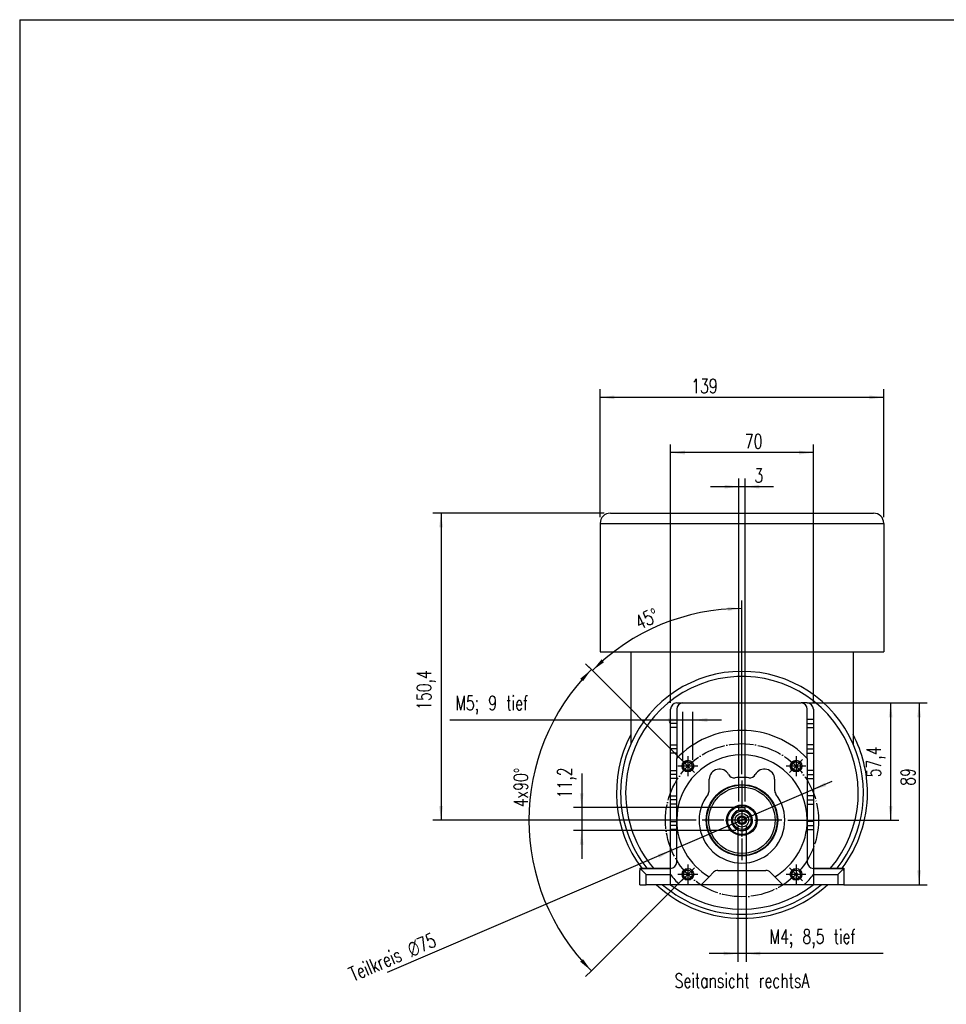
# Model space of a CAD drawing. Header units: inches. Extents: x -280 to 281, y -205 to 205.
# Tile 12 of 46: x -280 to -53, y -46 to 196. Entities that reach past the tile are written whole.
import ezdxf

# ---------------------------------------------------------------- set-up
doc = ezdxf.new("R2010")
doc.units = ezdxf.units.IN
doc.linetypes.add('DOT_CENTER', pattern=[14, 12, -1, 0, -1])
doc.linetypes.add('PHANTOM', pattern=[13, 10, -1, 0, -1, 0, -1])
doc.layers.add('1', color=7, linetype='Continuous')
doc.styles.add('CONVERTER_11', font='txt.shx', dxfattribs={"width": 0.72})

# ---------------------------------------------------------------- blocks, each defined once
blk = doc.blocks.new('5222013350_00_G23_G27_BF_B3_B14_Motor_Bgr_63_EEXDe_1_1__11', base_point=(-275.5, -49.25))
at = {"color": 7, "linetype": 'Continuous'}
for p, q in [((-270.5, 149.25), (-141.5, 149.25)), ((-275.5, 144.25), (-275.5, 81.25)), ((-136.5, 144.25), (-136.5, 81.25)), ((-275.5, 81.25), (-260.5, 81.25)), ((-260.5, 81.25), (-260.5, 36.12)), ((-260.5, 81.25), (-151.5, 81.25)), ((-151.5, 81.25), (-151.5, 36.12)), ((-151.5, 81.25), (-136.5, 81.25)), ((-241, 46.22), (-241, 53.25)), ((-238, 56.25), (-236.15, 56.25)), ((-238, 53.25), (-238, 49.25)), ((-236.15, 56.25), (-235.36, 56.25)), ((-235.36, 56.25), (-235, 56.25)), ((-235, 56.25), (-177, 56.25)), ((-174, 56.25), (-177, 56.25)), ((-174, 48.22), (-174, 53.25)), ((-171, 53.25), (-171, 48.22)), ((-238, 49.25), (-238, 46.22)), ((-238, 49.25), (-238, 49.25)), ((-241, 44.22), (-241, 46.22)), ((-238, 44.22), (-241, 44.22)), ((-241, 35.72), (-241, 44.22)), ((-238, 46.22), (-238, 44.22)), ((-238, 44.22), (-238, 35.72)), ((-171, 48.22), (-174, 48.22)), ((-174, 46.22), (-174, 48.22)), ((-174, 44.22), (-174, 46.22)), ((-174, 44.22), (-171, 44.22)), ((-174, 35.72), (-174, 44.22)), ((-171, 48.22), (-171, 46.22)), ((-171, 46.22), (-171, 44.22)), ((-171, 44.22), (-171, 35.72)), ((-241, 35.72), (-238, 35.72)), ((-241, 33.72), (-241, 35.72)), ((-238, 35.72), (-238, 33.72)), ((-171, 35.72), (-174, 35.72)), ((-174, 33.72), (-174, 35.72)), ((-171, 35.72), (-171, 33.72)), ((-241, 31.72), (-241, 33.72)), ((-238, 31.72), (-241, 31.72)), ((-241, 23.22), (-241, 31.72)), ((-238, 33.72), (-238, 31.72)), ((-238, 31.72), (-238, 29.02)), ((-238, 23.22), (-238, 29.02)), ((-174, 31.72), (-174, 33.72)), ((-174, 31.72), (-171, 31.72)), ((-174, 29.02), (-174, 31.72)), ((-174, 29.02), (-174, 23.22)), ((-171, 33.72), (-171, 31.72)), ((-171, 31.72), (-171, 23.22)), ((-241, 23.22), (-238, 23.22)), ((-241, 21.22), (-241, 23.22)), ((-241, 19.22), (-241, 21.22)), ((-238, 21.22), (-238, 23.22)), ((-238, 19.22), (-238, 21.22)), ((-174, 23.22), (-174, 21.22)), ((-171, 23.22), (-174, 23.22)), ((-174, 21.22), (-174, 19.22)), ((-171, 23.22), (-171, 21.22)), ((-171, 21.22), (-171, 19.22)), ((-238, 19.22), (-241, 19.22)), ((-241, 10.72), (-241, 19.22)), ((-238, 10.72), (-238, 19.22)), ((-222, 13.48), (-222, 18.88)), ((-190, 18.88), (-190, 13.48)), ((-174, 19.22), (-171, 19.22)), ((-174, 19.22), (-174, 10.72)), ((-171, 19.22), (-171, 10.72)), ((-241, 10.72), (-238, 10.72)), ((-241, 8.72), (-241, 10.72)), ((-238, 8.72), (-238, 10.72)), ((-171, 10.72), (-174, 10.72)), ((-174, 10.72), (-174, 8.72)), ((-171, 10.72), (-171, 8.72)), ((-241, 6.72), (-241, 8.72)), ((-238, 6.72), (-241, 6.72)), ((-241, -1.78), (-241, 6.72)), ((-238, 6.72), (-238, 8.72)), ((-238, -1.18), (-238, 6.72)), ((-207.5, 5.02), (-204.5, 5.02)), ((-207.5, 3.59), (-207.5, 5.02)), ((-204.5, 3.59), (-204.5, 5.02)), ((-174, 8.72), (-174, 6.72)), ((-174, 6.72), (-171, 6.72)), ((-174, 6.72), (-174, -1.18)), ((-171, 8.72), (-171, 6.72)), ((-171, 6.72), (-171, -1.78)), ((-241, -1.78), (-238, -1.78)), ((-241, -3.78), (-241, -1.78)), ((-241, -5.78), (-241, -3.78)), ((-238, -1.78), (-238, -1.18)), ((-238, -3.78), (-238, -1.78)), ((-238, -5.78), (-238, -3.78)), ((-174, -1.18), (-174, -1.78)), ((-171, -1.78), (-174, -1.78)), ((-174, -1.78), (-174, -3.78)), ((-174, -3.78), (-174, -5.78)), ((-171, -1.78), (-171, -3.78)), ((-171, -3.78), (-171, -5.78)), ((-241, -24.78), (-241, -5.78)), ((-238, -5.78), (-241, -5.78)), ((-238, -21.78), (-238, -5.78)), ((-174, -5.78), (-174, -21.78)), ((-174, -5.78), (-171, -5.78)), ((-171, -5.78), (-171, -24.78)), ((-256, -24.75), (-256, -25.78)), ((-256, -24.75), (-241, -24.75)), ((-256, -32.78), (-256, -25.78)), ((-255.71, -25.07), (-253, -27.78)), ((-255, -24.78), (-241, -24.78)), ((-241, -27.78), (-241, -24.78)), ((-241, -27.85), (-241, -27.78)), ((-241, -32.78), (-241, -27.85)), ((-222.07, -28.85), (-226, -32.78)), ((-222.07, -28.85), (-219.88, -26.66)), ((-217.76, -25.78), (-194.24, -25.78)), ((-192.12, -26.66), (-189.93, -28.85)), ((-186, -32.78), (-189.93, -28.85)), ((-171, -24.75), (-156, -24.75)), ((-171, -24.78), (-171, -27.78)), ((-171, -24.78), (-157, -24.78)), ((-171, -27.78), (-171, -27.85)), ((-171, -27.85), (-171, -32.78)), ((-156.29, -25.07), (-159, -27.78)), ((-156, -24.75), (-156, -25.78)), ((-156, -25.78), (-156, -32.78)), ((-256, -32.78), (-253, -32.78)), ((-241, -32.78), (-253, -32.78)), ((-236.62, -32.78), (-241, -32.78)), ((-226, -32.78), (-236.62, -32.78)), ((-225.97, -32.75), (-186.03, -32.75)), ((-175.38, -32.78), (-186, -32.78)), ((-171, -32.78), (-175.38, -32.78)), ((-159, -32.78), (-171, -32.78)), ((-156, -32.78), (-159, -32.78))]:
    blk.add_line(p, q, dxfattribs=at)
at = {"color": 8, "linetype": 'Continuous'}
for p, q in [((-275.5, 144.25), (-136.5, 144.25)), ((-238, 46.22), (-241, 46.22)), ((-174, 46.22), (-171, 46.22)), ((-238, 33.72), (-241, 33.72)), ((-174, 33.72), (-171, 33.72)), ((-238, 21.22), (-241, 21.22)), ((-174, 21.22), (-171, 21.22)), ((-238, 8.72), (-241, 8.72)), ((-174, 8.72), (-171, 8.72)), ((-238, -3.78), (-241, -3.78)), ((-174, -3.78), (-171, -3.78)), ((-253, -32.78), (-253, -27.78)), ((-253, -27.78), (-241, -27.78)), ((-171, -27.78), (-159, -27.78)), ((-159, -27.78), (-159, -32.78))]:
    blk.add_line(p, q, dxfattribs=at)
at = {"color": 7, "linetype": 'Continuous'}
for centre, radius in [((-232.52, 25.33), 2.86), ((-232.52, 25.33), 2.1), ((-179.48, 25.33), 2.86), ((-179.48, 25.33), 2.1), ((-206, -1.18), 17.5), ((-206, -1.18), 17.25), ((-206, -1.18), 16.25), ((-206, -1.18), 7.5), ((-206, -1.18), 7), ((-206, -1.18), 4.5), ((-206, -1.18), 3.35), ((-206, -1.18), 2.15), ((-206, -1.18), 1.65), ((-206, -1.18), 1.63), ((-232.52, -27.7), 2.86), ((-232.52, -27.7), 2.1), ((-179.48, -27.7), 2.86), ((-179.48, -27.7), 2.1)]:
    blk.add_circle(centre, radius, dxfattribs=at)
for centre, radius, start, end in [((-270.5, 144.25), 5, 90, 180), ((-141.5, 144.25), 5, 0, 90), ((-206, 12.25), 57, 319.5245, 180), ((-206, 12.25), 59.5, 23.6567, 156.3433), ((-238, 53.25), 3, 90, 180), ((-235, 53.25), 3, 90, 180), ((-177, 53.25), 3, 0, 90), ((-174, 53.25), 3, 0, 90), ((-206, 12.25), 61.5, 152.3969, 216.9864), ((-206, -1.18), 44, 43.3418, 136.6582), ((-206, 12.25), 61.5, 0, 27.6031), ((-206, 12.25), 59.5, 156.3433, 180), ((-206, 12.25), 59.5, 321.5487, 23.6567), ((-206, -1.18), 32, 0, 180), ((-217, 18.88), 5, 26.9309, 180), ((-209.87, 22.5), 3, 206.9309, 279.2736), ((-206, -1.18), 21, 80.7264, 99.2736), ((-202.13, 22.5), 3, 260.7264, 333.0691), ((-195, 18.88), 5, 0, 153.0691), ((-206, 12.25), 59.5, 180, 218.4513), ((-206, 12.25), 57, 180, 220.4755), ((-206, -1.18), 21, 142.3415, 37.6585), ((-225, 13.48), 3, 322.3415, 0), ((-187, 13.48), 3, 180, 217.6585), ((-206, 12.25), 61.5, 323.0136, 0), ((-206, -1.18), 5, 107.4576, 0), ((-206, -1.18), 5, 72.5424, 107.4576), ((-206, -1.18), 5, 0, 72.5424), ((-206, -1.18), 32, 180, 239.8522), ((-206, -1.18), 32, 300.1478, 0), ((-241, -21.78), 3, 270, 0), ((-171, -21.78), 3, 180, 270), ((-255, -25.78), 1, 135, 180), ((-255, -25.78), 1, 90, 135), ((-206, -1.18), 44, 217.3018, 225.9046), ((-217.76, -28.78), 3, 90, 135), ((-194.24, -28.78), 3, 45, 90), ((-206, -1.18), 44, 314.0954, 322.6982), ((-157, -25.78), 1, 45, 90), ((-157, -25.78), 1, 0, 45), ((-206, 12.25), 61.5, 227.0721, 312.9279), ((-206, 12.25), 59.5, 229.185, 310.815), ((-206, 12.25), 57, 232.1872, 307.8128)]:
    blk.add_arc(centre, radius, start, end, dxfattribs=at)
at = {"color": 8, "linetype": 'Continuous'}
blk.add_arc((-206, -1.18), 5.2, 106.7659, 73.2341, dxfattribs=at)
at = {"color": 7, "linetype": 'Continuous'}
for points, knots in [([(-236.15, 56.25), (-236.09, 56.25), (-235.94, 56.25), (-235.74, 56.25), (-235.54, 56.25), (-235.42, 56.25), (-235.36, 56.25)], [0, 0, 0, 0, 0.1938456, 0.4412828, 0.616038, 0.7902641, 0.7902641, 0.7902641, 0.7902641]), ([(-241.06, 46.25), (-241.06, 46.25), (-241.07, 46.27), (-241.08, 46.29), (-241.1, 46.31), (-241.13, 46.36), (-241.17, 46.42), (-241.22, 46.51), (-241.26, 46.63), (-241.29, 46.76), (-241.3, 46.88), (-241.3, 47.01), (-241.27, 47.15), (-241.25, 47.24), (-241.24, 47.29)], [0, 0, 0, 0, 0.021436, 0.047948, 0.079723, 0.11762, 0.200486, 0.295329, 0.436797, 0.570379, 0.69348, 0.809957, 0.961082, 1.106296, 1.106296, 1.106296, 1.106296]), ([(-241.24, 47.29), (-241.23, 47.32), (-241.21, 47.38), (-241.18, 47.47), (-241.13, 47.56), (-241.09, 47.63), (-241.04, 47.69), (-241.01, 47.73), (-241, 47.74)], [0, 0, 0, 0, 0.0925814, 0.1994582, 0.2867863, 0.3776797, 0.4498763, 0.5176415, 0.5176415, 0.5176415, 0.5176415]), ([(-241.02, 46.18), (-241.02, 46.19), (-241.02, 46.19), (-241.02, 46.2), (-241.03, 46.2), (-241.03, 46.21), (-241.04, 46.22), (-241.04, 46.23), (-241.04, 46.23), (-241.05, 46.24), (-241.05, 46.24), (-241.05, 46.24), (-241.06, 46.25), (-241.06, 46.25), (-241.06, 46.25)], [0, 0, 0, 0, 0.00520776, 0.01217861, 0.02043984, 0.02934508, 0.03823771, 0.04656426, 0.05392926, 0.06010283, 0.06499503, 0.06860962, 0.07098844, 0.0721569, 0.0721569, 0.0721569, 0.0721569]), ([(-241.02, 46.19), (-241.02, 46.19), (-241.02, 46.19), (-241.02, 46.19), (-241.02, 46.19), (-241.02, 46.18), (-241.02, 46.18)], [0, 0, 0, 0, 0.000690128, 0.001220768, 0.001976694, 0.002622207, 0.002622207, 0.002622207, 0.002622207])]:
    blk.add_open_spline(points, degree=3, knots=knots, dxfattribs=at)
at = {"color": 8, "linetype": 'Continuous'}
for points, knots in [([(-241.2, 47.02), (-241.23, 46.89), (-241.3, 46.59), (-241.11, 46.34), (-241, 46.19)], [0, 0, 0, 0, 0.3927859, 0.8955664, 0.8955664, 0.8955664, 0.8955664]), ([(-241.2, 47.02), (-241.21, 47.05), (-241.23, 47.09), (-241.24, 47.16), (-241.25, 47.23), (-241.24, 47.27), (-241.24, 47.29)], [0, 0, 0, 0, 0.0738348, 0.1451062, 0.2090649, 0.271491, 0.271491, 0.271491, 0.271491]), ([(-241.2, 47.02), (-241.18, 47.14), (-241.14, 47.34), (-241.05, 47.52), (-241, 47.61)], [0, 0, 0, 0, 0.3336861, 0.6220801, 0.6220801, 0.6220801, 0.6220801]), ([(-241.2, 47.02), (-241.16, 47.03), (-241.09, 47.03), (-241.03, 46.99), (-241, 46.98)], [0, 0, 0, 0, 0.1140114, 0.2097796, 0.2097796, 0.2097796, 0.2097796]), ([(-241.2, 47.02), (-241.19, 46.94), (-241.16, 46.77), (-241.1, 46.57), (-241.04, 46.42), (-241.01, 46.35), (-241, 46.31)], [0, 0, 0, 0, 0.2547999, 0.5192553, 0.6315536, 0.7430685, 0.7430685, 0.7430685, 0.7430685])]:
    blk.add_open_spline(points, degree=3, knots=knots, dxfattribs=at)
at = {"layer": '1', "color": 4, "linetype": 'PHANTOM'}
for p, q in [((-232.52, 30.19), (-232.52, 20.47)), ((-179.48, 30.19), (-179.48, 20.47)), ((-227.66, 25.33), (-237.38, 25.33)), ((-174.62, 25.33), (-184.34, 25.33)), ((-232.52, -22.84), (-232.52, -32.56)), ((-179.48, -22.84), (-179.48, -32.56)), ((-227.66, -27.7), (-237.38, -27.7)), ((-174.62, -27.7), (-184.34, -27.7))]:
    blk.add_line(p, q, dxfattribs=at)
at = {"layer": '1', "color": 2, "linetype": 'DOT_CENTER'}
for p, q in [((-206, 18.32), (-206, -20.68)), ((-186.5, -1.18), (-225.5, -1.18))]:
    blk.add_line(p, q, dxfattribs=at)
at = {"layer": '1', "color": 4, "linetype": 'Continuous'}
for centre, radius in [((-232.52, 25.33), 2.5), ((-179.48, 25.33), 2.5), ((-206, -1.18), 2), ((-232.52, -27.7), 2.5), ((-179.48, -27.7), 2.5)]:
    blk.add_arc(centre, radius, 85, 5, dxfattribs=at)
blk = doc.blocks.new('5222013350_00_G23_G27_BF_B3_B14_Motor_Bgr_63_EEXDe_1__12', base_point=(-275.5, -49.25))
blk.add_blockref('5222013350_00_G23_G27_BF_B3_B14_Motor_Bgr_63_EEXDe_1_1__11', (-275.5, -49.25))
blk = doc.blocks.new('*D48')
at = {"layer": '1', "color": 2, "linetype": 'Continuous'}
for p, q in [((-207.5, 8.02), (-207.5, 166.2)), ((-204.5, 8.02), (-204.5, 166.2)), ((-207.5, 162.2), (-221.5, 162.2)), ((-204.5, 162.2), (-207.5, 162.2)), ((-190.5, 162.2), (-204.5, 162.2))]:
    blk.add_line(p, q, dxfattribs=at)
at = {"layer": '1', "color": 2}
for points in [[(-214.5, 161.28), (-214.5, 163.13), (-207.5, 162.2)], [(-197.5, 163.13), (-197.5, 161.28), (-204.5, 162.2)]]:
    blk.add_solid(points, dxfattribs=at)
at = {"layer": '1', "color": 3, "insert": (-199.9, 164.2), "char_height": 7, "attachment_point": 7, "rotation": 0.0001, "line_spacing_factor": 0.60024, "style": 'CONVERTER_11'}
blk.add_mtext('3', dxfattribs=at)
blk = doc.blocks.new('*D49')
at = {"layer": '1', "color": 2, "linetype": 'Continuous'}
for p, q in [((-241, 56.25), (-241, 182.92)), ((-171, 178.92), (-241, 178.92)), ((-171, 56.25), (-171, 182.92))]:
    blk.add_line(p, q, dxfattribs=at)
at = {"layer": '1', "color": 2}
for points in [[(-234, 179.85), (-234, 178), (-241, 178.92)], [(-178, 178), (-178, 179.85), (-171, 178.92)]]:
    blk.add_solid(points, dxfattribs=at)
at = {"layer": '1', "color": 3, "insert": (-204.59, 180.92), "char_height": 7, "attachment_point": 7, "rotation": 0.0001, "line_spacing_factor": 0.60024, "style": 'CONVERTER_11'}
blk.add_mtext('70', dxfattribs=at)
blk = doc.blocks.new('*D50')
at = {"layer": '1', "color": 2, "linetype": 'Continuous'}
for p, q in [((-174, 56.25), (-115.19, 56.25)), ((-119.19, 56.25), (-119.19, -32.78)), ((-156, -32.78), (-115.19, -32.78))]:
    blk.add_line(p, q, dxfattribs=at)
at = {"layer": '1', "color": 2}
for points in [[(-118.27, 49.25), (-120.11, 49.25), (-119.19, 56.25)], [(-120.11, -25.78), (-118.27, -25.78), (-119.19, -32.78)]]:
    blk.add_solid(points, dxfattribs=at)
at = {"layer": '1', "color": 3, "insert": (-121.19, 15.69), "char_height": 7, "attachment_point": 7, "rotation": 90, "line_spacing_factor": 0.60024, "style": 'CONVERTER_11'}
blk.add_mtext('89', dxfattribs=at)
blk = doc.blocks.new('*D51')
at = {"layer": '1', "color": 2, "linetype": 'Continuous'}
for p, q in [((-275.5, 147.25), (-275.5, 209.98)), ((-136.5, 147.25), (-136.5, 209.98)), ((-136.5, 205.98), (-275.5, 205.98))]:
    blk.add_line(p, q, dxfattribs=at)
at = {"layer": '1', "color": 2}
for points in [[(-268.5, 206.9), (-268.5, 205.05), (-275.5, 205.98)], [(-143.5, 205.05), (-143.5, 206.9), (-136.5, 205.98)]]:
    blk.add_solid(points, dxfattribs=at)
at = {"layer": '1', "color": 3, "insert": (-230.85, 207.98), "char_height": 7, "attachment_point": 7, "rotation": 0.0001, "line_spacing_factor": 0.60024, "style": 'CONVERTER_11'}
blk.add_mtext('139', dxfattribs=at)
blk = doc.blocks.new('*D52')
at = {"layer": '1', "color": 2, "linetype": 'Continuous'}
for p, q in [((-273.5, 149.25), (-357.48, 149.25)), ((-353.48, 149.25), (-353.48, -1.18)), ((-228.5, -1.18), (-357.48, -1.18))]:
    blk.add_line(p, q, dxfattribs=at)
at = {"layer": '1', "color": 2}
for points in [[(-352.56, 142.25), (-354.41, 142.25), (-353.48, 149.25)], [(-354.41, 5.82), (-352.56, 5.82), (-353.48, -1.18)]]:
    blk.add_solid(points, dxfattribs=at)
at = {"layer": '1', "color": 3, "insert": (-356.18, 52.87), "char_height": 7, "attachment_point": 7, "rotation": 90, "line_spacing_factor": 0.60024, "style": 'CONVERTER_11'}
blk.add_mtext('150,4', dxfattribs=at)
blk = doc.blocks.new('*D53')
at = {"layer": '1', "color": 2, "linetype": 'Continuous'}
for p, q in [((-174, 56.25), (-129.13, 56.25)), ((-133.13, 56.25), (-133.13, -1.18)), ((-183.5, -1.18), (-129.13, -1.18))]:
    blk.add_line(p, q, dxfattribs=at)
at = {"layer": '1', "color": 2}
for points in [[(-132.21, 49.25), (-134.06, 49.25), (-133.13, 56.25)], [(-134.06, 5.82), (-132.21, 5.82), (-133.13, -1.18)]]:
    blk.add_solid(points, dxfattribs=at)
at = {"layer": '1', "color": 3, "insert": (-135.83, 19.83), "char_height": 7, "attachment_point": 7, "rotation": 90, "line_spacing_factor": 0.60024, "style": 'CONVERTER_11'}
blk.add_mtext('57,4', dxfattribs=at)
blk = doc.blocks.new('*D54')
at = {"layer": '1', "color": 2, "linetype": 'Continuous'}
blk.add_line((-161.89, 17.75), (-379.9, -75.84), dxfattribs=at)
at = {"layer": '1', "color": 2}
for points in [[(-165.47, 17.22), (-164.75, 15.53), (-171.54, 13.61)], [(-246.53, -19.58), (-247.25, -17.89), (-240.46, -15.98)]]:
    blk.add_solid(points, dxfattribs=at)
at = {"layer": '1', "color": 3, "insert": (-396.35, -80.72), "char_height": 7, "attachment_point": 7, "rotation": 23.2345, "line_spacing_factor": 0.60024, "style": 'CONVERTER_11'}
blk.add_mtext('\\C4;Teilkreis {\\Fgdt;n}\\C3;75', dxfattribs=at)
blk = doc.blocks.new('*D55')
at = {"layer": '1', "color": 2, "linetype": 'Continuous'}
for p, q in [((-284.55, 21.63), (-284.55, 5.02)), ((-207.5, 5.02), (-288.55, 5.02)), ((-284.55, 5.02), (-284.55, -6.18)), ((-209, -6.18), (-288.55, -6.18)), ((-284.55, -6.18), (-284.55, -20.18))]:
    blk.add_line(p, q, dxfattribs=at)
at = {"layer": '1', "color": 2}
for points in [[(-285.48, 12.02), (-283.63, 12.02), (-284.55, 5.02)], [(-283.63, -13.18), (-285.48, -13.18), (-284.55, -6.18)]]:
    blk.add_solid(points, dxfattribs=at)
at = {"layer": '1', "color": 3, "insert": (-287.25, 9.59), "char_height": 7, "attachment_point": 7, "rotation": 90, "line_spacing_factor": 0.60024, "style": 'CONVERTER_11'}
blk.add_mtext('11,2', dxfattribs=at)
blk = doc.blocks.new('*D56')
at = {"layer": '1', "color": 2, "linetype": 'Continuous'}
for p, q in [((-208, -4.18), (-208, -70.5)), ((-204, -4.18), (-204, -70.5)), ((-208, -66.5), (-222, -66.5)), ((-204, -66.5), (-208, -66.5)), ((-136.85, -66.5), (-204, -66.5))]:
    blk.add_line(p, q, dxfattribs=at)
at = {"layer": '1', "color": 2}
for points in [[(-215, -67.42), (-215, -65.58), (-208, -66.5)], [(-197, -65.58), (-197, -67.42), (-204, -66.5)]]:
    blk.add_solid(points, dxfattribs=at)
at = {"layer": '1', "color": 3, "insert": (-192.5, -63.8), "char_height": 7, "attachment_point": 7, "rotation": 0.0001, "line_spacing_factor": 0.60024, "style": 'CONVERTER_11'}
blk.add_mtext('\\C4;M\\C3;4\\C4;; 8,5 tief', dxfattribs=at)
blk = doc.blocks.new('*D57')
at = {"layer": '1', "color": 2, "linetype": 'Continuous'}
for p, q in [((-235.02, 28.33), (-235.02, 51.9)), ((-230.02, 28.33), (-230.02, 51.9)), ((-235.02, 47.9), (-349.16, 47.9)), ((-230.02, 47.9), (-235.02, 47.9)), ((-216.02, 47.9), (-230.02, 47.9))]:
    blk.add_line(p, q, dxfattribs=at)
at = {"layer": '1', "color": 2}
for points in [[(-242.02, 46.98), (-242.02, 48.82), (-235.02, 47.9)], [(-223.02, 48.82), (-223.02, 46.98), (-230.02, 47.9)]]:
    blk.add_solid(points, dxfattribs=at)
at = {"layer": '1', "color": 3, "insert": (-346.5, 50.6), "char_height": 7, "attachment_point": 7, "rotation": 0.0001, "line_spacing_factor": 0.60024, "style": 'CONVERTER_11'}
blk.add_mtext('\\C4;M\\C3;5\\C4;; 9 tief', dxfattribs=at)
blk = doc.blocks.new('*D58')
at = {"layer": '1', "color": 2, "linetype": 'Continuous'}
for p, q in [((-206, 102.51), (-206, 106.51)), ((-206, 21.32), (-206, 102.51)), ((-279.32, 72.14), (-282.15, 74.97)), ((-234.64, 27.46), (-279.32, 72.14))]:
    blk.add_line(p, q, dxfattribs=at)
blk.add_arc((-206, -1.18), 103.7, 90, 135, dxfattribs=at)
at = {"layer": '1', "color": 2}
for points in [[(-212.96, 101.36), (-213.03, 103.2), (-206, 102.51)], [(-274.84, 77.6), (-273.58, 76.25), (-279.32, 72.14)]]:
    blk.add_solid(points, dxfattribs=at)
at = {"layer": '1', "color": 3, "insert": (-256.32, 91.97), "char_height": 7, "attachment_point": 7, "rotation": 25.0439, "line_spacing_factor": 0.60024, "style": 'CONVERTER_11'}
blk.add_mtext('45{\\Fgdt;~}', dxfattribs=at)
blk = doc.blocks.new('*D59')
at = {"layer": '1', "color": 2, "linetype": 'Continuous'}
for p, q in [((-279.81, 72.63), (-282.64, 75.46)), ((-234.64, 27.46), (-279.81, 72.63)), ((-234.64, -29.82), (-279.81, -75)), ((-279.81, -75), (-282.64, -77.82))]:
    blk.add_line(p, q, dxfattribs=at)
blk.add_arc((-206, -1.18), 104.39, 135, 225, dxfattribs=at)
at = {"layer": '1', "color": 2}
for points in [[(-283.92, 66.89), (-285.27, 68.15), (-279.81, 72.63)], [(-285.27, -70.51), (-283.92, -69.25), (-279.81, -75)]]:
    blk.add_solid(points, dxfattribs=at)
at = {"layer": '1', "color": 3, "insert": (-310.88, 5.22), "char_height": 7, "attachment_point": 7, "rotation": 90, "line_spacing_factor": 0.60024, "style": 'CONVERTER_11'}
blk.add_mtext('\\C4;4x\\C3;90{\\Fgdt;~}', dxfattribs=at)
blk = doc.blocks.new('Seitansicht_rechtsA_von_', base_point=(-206, 50))
at = {"layer": '1', "color": 2, "linetype": 'DOT_CENTER'}
for p, q in [((-232.52, 25.33), (-235.7, 28.52)), ((-232.52, 25.33), (-229.33, 22.15)), ((-179.48, 25.33), (-182.67, 22.15)), ((-179.48, 25.33), (-176.3, 28.52)), ((-206, 18.32), (-206, -20.68)), ((-186.5, -1.18), (-225.5, -1.18)), ((-232.52, -27.7), (-235.7, -30.88)), ((-232.52, -27.7), (-229.33, -24.52)), ((-179.48, -27.7), (-182.67, -24.52)), ((-179.48, -27.7), (-176.3, -30.88))]:
    blk.add_line(p, q, dxfattribs=at)
blk.add_circle((-206, -1.18), 37.5, dxfattribs=at)
at = {"layer": '1', "color": 7, "linetype": 'Continuous'}
blk.add_circle((-206, -1.18), 17.5, dxfattribs=at)
blk.add_blockref('5222013350_00_G23_G27_BF_B3_B14_Motor_Bgr_63_EEXDe_1__12', (-275.5, -49.25))
at = {"layer": '1'}
for name in ['*D51', '*D49', '*D48', '*D52', '*D58', '*D59', '*D57', '*D53', '*D50', '*D55', '*D54', '*D56']:
    blk.add_blockref(name, (0, 0), dxfattribs=at)
at = {"layer": '1', "color": 3, "insert": (-206, -76.25), "char_height": 7, "attachment_point": 2, "line_spacing_factor": 1.320528, "style": 'CONVERTER_11'}
blk.add_mtext('Seitansicht rechtsA', dxfattribs=at)
blk = doc.blocks.new('_Rahmen_A2', base_point=(0, 0))
at = {"layer": '1', "color": 7, "linetype": 'Continuous'}
for q in [(-280, -204.5), (280, 195.5)]:
    blk.add_line((-280, 195.5), q, dxfattribs=at)
blk = doc.blocks.new('1__13', base_point=(99910, 101695.5))
at = {"layer": '1'}
blk.add_blockref('_Rahmen_A2', (0, 0), dxfattribs=at)
blk = doc.blocks.new('1__14', base_point=(99910, 101695.5))
at = {"layer": '1'}
blk.add_blockref('1__13', (99910, 101695.5), dxfattribs=at)

msp = doc.modelspace()

# ---------------------------------------------------------------- block references
at = {"xscale": 0.5, "yscale": 0.5, "zscale": 0.5}
msp.add_blockref('Seitansicht_rechtsA_von_', (-103, 25), dxfattribs=at)
at = {"layer": '1'}
msp.add_blockref('1__14', (99910, 101695.5), dxfattribs=at)

doc.saveas('drawing.dxf')
